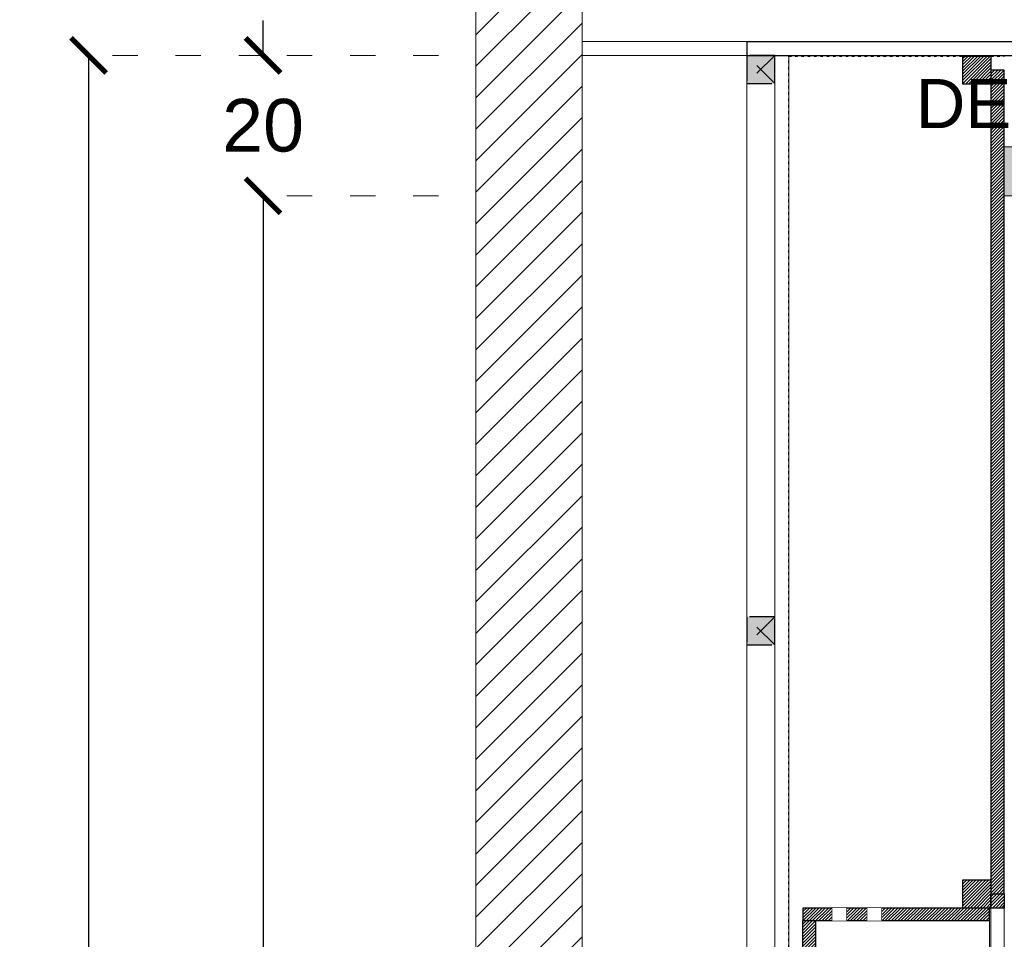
# Model space of a CAD drawing. Header units: centimetres. Extents: x -2854 to 18796, y -762 to 9238.
# Tile 151 of 173: x 515 to 655, y 3199 to 3330. Entities that reach past the tile are written whole.
import ezdxf
from ezdxf.enums import TextEntityAlignment as Align

# ---------------------------------------------------------------- set-up
doc = ezdxf.new("R2010")
doc.units = ezdxf.units.CM
doc.header["$LTSCALE"] = 0.3
doc.set_wipeout_variables(frame=1)
doc.linetypes.add('ACAD_ISO03W100', pattern=[30, 12, -18])
doc.linetypes.add('CONTINU', pattern=[0])
for name, color, linetype in [('KK_ARC_PROJECTION', 253, 'ACAD_ISO03W100'), ('KK_FUR_HATCH', 253, 'Continuous'), ('KK_NEW_WALLS 0.2', 3, 'Continuous'), ('XR_EXIST_WALL_HATCH', 253, 'Continuous')]:
    doc.layers.add(name, color=color, linetype=linetype)
for name, color, linetype, lineweight in [('KK_ARC_WALL 0.13', 252, 'Continuous', 13), ('KK_ARC_WALL 0.2', 3, 'Continuous', 20), ('KK_ARC_WALL DETAIL 0.09', 253, 'Continuous', 9), ('KK_DIM', 253, 'Continuous', 5), ('KK_FUR_DET', 251, 'Continuous', 9), ('KK_FUR_NEW', 14, 'Continuous', 9), ('KK_FUR_TXT', 251, 'Continuous', 9), ('XR_DEM_GENERIC', 215, 'Continuous', 13), ('XR_EXIST_WALLS_0.2', 2, 'Continuous', 20)]:
    doc.layers.add(name, color=color, linetype=linetype, lineweight=lineweight)
doc.layers.add('KK_ARC_WALL HATCH', color=7, linetype='Continuous', true_color=0xc8c8c8)
doc.styles.add('KIKO Milano_Light', font='Arial.ttf')
doc.dimstyles.new('KIKO', dxfattribs={"dimtxt": 1.5, "dimasz": 1, "dimexe": 0, "dimexo": 2, "dimgap": 0.7, "dimtad": 0, "dimtih": 1, "dimtoh": 1, "dimdec": 0, "dimzin": 0, "dimtxsty": 'KIKO Milano_Light', "dimblk": 'ARCHTICK', "dimcen": 0.09, "dimadec": 1, "dimazin": 0, "dimtfac": 1, "dimtdec": 0, "dimtix": 1, "dimtofl": 0, "dimtmove": 0, "dimatfit": 3, "dimldrblk": 'ARCHTICK', "dimfxl": 5, "dimfxlon": 1, "dimtolj": 1, "dimtzin": 0, "dimlwe": 5, "dimarcsym": 0})
pattern_1 = [(45, (-2015.5521, -1899.28638), (-0.224506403, 0.224506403), [])]

# ---------------------------------------------------------------- blocks, each defined once
blk = doc.blocks.new('_ArchTick')
at = {"color": 0, "linetype": 'ByBlock', "const_width": 0.15}
blk.add_lwpolyline([(-0.5, -0.5), (0.5, 0.5)], dxfattribs=at)
blk = doc.blocks.new('*D199')
at = {"layer": 'Defpoints', "color": 0, "transparency": 16777216}
for p in [(549.37, 3304.66), (654.96, 3304.66), (594.81, 2980.66)]:
    blk.add_point(p, dxfattribs=at)
at = {"layer": 'KK_DIM', "color": 0, "linetype": 'ACAD_ISO03W100', "lineweight": 5, "transparency": 16777216}
for p, q in [((574.37, 3304.66), (549.37, 3304.66)), ((574.37, 2980.66), (549.37, 2980.66))]:
    blk.add_line(p, q, dxfattribs=at)
at = {"layer": 'KK_DIM', "color": 0, "lineweight": -2, "transparency": 16777216}
for p, q in [((549.37, 3304.66), (549.37, 3149.99)), ((549.37, 2980.66), (549.37, 3135.33))]:
    blk.add_line(p, q, dxfattribs=at)
at = {"layer": 'KK_DIM', "color": 0, "lineweight": -2, "transparency": 16777216, "xscale": 5, "yscale": 5, "zscale": 5}
for p, rotation in [((549.37, 3304.66), 90), ((549.37, 2980.66), 270)]:
    blk.add_blockref('_ArchTick', p, dxfattribs=dict(at, rotation=rotation))
at = {"layer": 'KK_DIM', "color": 0, "transparency": 16777216, "insert": (549.37, 3142.66), "char_height": 7.5, "attachment_point": 5, "style": 'KIKO Milano_Light'}
blk.add_mtext('\\A1;324', dxfattribs=at)
blk = doc.blocks.new('*D200')
at = {"layer": 'Defpoints', "color": 0, "transparency": 16777216}
for p in [(549.37, 3324.66), (654.96, 3324.66), (654.96, 3304.66)]:
    blk.add_point(p, dxfattribs=at)
at = {"layer": 'KK_DIM', "color": 0, "lineweight": -2, "transparency": 16777216}
for p, q in [((549.37, 3324.66), (549.37, 3329.66)), ((549.37, 3304.66), (549.37, 3299.66))]:
    blk.add_line(p, q, dxfattribs=at)
at = {"layer": 'KK_DIM', "color": 0, "linetype": 'ACAD_ISO03W100', "lineweight": 5, "transparency": 16777216}
for p, q in [((574.37, 3324.66), (549.37, 3324.66)), ((574.37, 3304.66), (549.37, 3304.66))]:
    blk.add_line(p, q, dxfattribs=at)
at = {"layer": 'KK_DIM', "color": 0, "lineweight": -2, "transparency": 16777216, "xscale": 5, "yscale": 5, "zscale": 5}
for p, rotation in [((549.37, 3324.66), 270), ((549.37, 3304.66), 90)]:
    blk.add_blockref('_ArchTick', p, dxfattribs=dict(at, rotation=rotation))
at = {"layer": 'KK_DIM', "color": 0, "transparency": 16777216, "insert": (549.37, 3314.66), "char_height": 7.5, "attachment_point": 5, "style": 'KIKO Milano_Light'}
blk.add_mtext('\\A1;20', dxfattribs=at)
blk = doc.blocks.new('*D201')
at = {"layer": 'Defpoints', "color": 0, "transparency": 16777216}
for p in [(654.96, 3324.66), (524.52, 2980.66), (654.96, 2980.66)]:
    blk.add_point(p, dxfattribs=at)
at = {"layer": 'KK_DIM', "color": 0, "linetype": 'ACAD_ISO03W100', "lineweight": 5, "transparency": 16777216}
for p, q in [((549.52, 3324.66), (524.52, 3324.66)), ((549.52, 2980.66), (524.52, 2980.66))]:
    blk.add_line(p, q, dxfattribs=at)
at = {"layer": 'KK_DIM', "color": 0, "lineweight": -2, "transparency": 16777216}
for p, q in [((524.52, 3324.66), (524.52, 3159.99)), ((524.52, 2980.66), (524.52, 3145.33))]:
    blk.add_line(p, q, dxfattribs=at)
at = {"layer": 'KK_DIM', "color": 0, "lineweight": -2, "transparency": 16777216, "xscale": 5, "yscale": 5, "zscale": 5}
for p, rotation in [((524.52, 3324.66), 90), ((524.52, 2980.66), 270)]:
    blk.add_blockref('_ArchTick', p, dxfattribs=dict(at, rotation=rotation))
at = {"layer": 'KK_DIM', "color": 0, "transparency": 16777216, "insert": (524.52, 3152.66), "char_height": 7.5, "attachment_point": 5, "style": 'KIKO Milano_Light'}
blk.add_mtext('\\A1;344', dxfattribs=at)

msp = doc.modelspace()

# ---------------------------------------------------------------- hatches: boundary and pattern name
at = {"layer": 'KK_ARC_WALL 0.2', "true_color": 0xffffff}
h = msp.add_hatch(color=7, dxfattribs=at)
h.dxf.hatch_style = 1
h.paths.add_polyline_path([(622.26, 3320.66), (622.26, 3324.66), (618.26, 3324.66), (618.26, 3320.66)])
h = msp.add_hatch(color=7, dxfattribs=at)
h.dxf.hatch_style = 1
h.paths.add_polyline_path([(622.26, 3240.66), (622.26, 3244.66), (618.26, 3244.66), (618.26, 3240.66)])
at = {"layer": 'KK_ARC_WALL HATCH', "true_color": 0xe2e3e4, "transparency": 33554687}
h = msp.add_hatch(color=254, dxfattribs=at)
h.dxf.hatch_style = 1
h.paths.add_polyline_path([(855.57, 3304.66), (855.57, 3311.66), (654.96, 3311.66), (654.96, 3304.66)])
at = {"layer": 'KK_FUR_HATCH'}
h = msp.add_hatch(dxfattribs=at)
h.set_pattern_fill('ANSI31', color=8, scale=0.1)
h.set_pattern_definition([(45, (-22.9, 96.07274), (-0.224506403, 0.224506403), [])])
h.paths.add_polyline_path([(653.06, 3320.57), (649.06, 3320.57), (649.06, 3324.57), (653.06, 3324.57)])
h = msp.add_hatch(dxfattribs=at)
h.set_pattern_fill('ANSI31', color=8, scale=0.1)
h.set_pattern_definition([(45, (-21, 28), (-0.224506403, 0.224506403), [])])
h.paths.add_polyline_path([(654.96, 3322.57), (653.06, 3322.57), (653.06, 3205.17), (654.96, 3205.17)])
h = msp.add_hatch(dxfattribs=at)
h.set_pattern_fill('ANSI31', color=8, scale=0.1)
h.set_pattern_definition(pattern_1)
h.paths.add_polyline_path([(653.06, 3203.17), (649.06, 3203.17), (649.06, 3207.17), (653.06, 3207.17)])
h = msp.add_hatch(dxfattribs=at)
h.set_pattern_fill('ANSI31', color=8, scale=0.1)
h.set_pattern_definition(pattern_1)
h.paths.add_polyline_path([(654.96, 3203.17), (653.06, 3203.17), (653.06, 3205.17), (654.96, 3205.17)])
h = msp.add_hatch(dxfattribs=at)
h.set_pattern_fill('ANSI31', color=8, scale=0.1)
h.set_pattern_definition(pattern_1)
h.paths.add_polyline_path([(652.86, 3203.17), (626.26, 3203.17), (626.26, 3201.37), (652.86, 3201.37)])
h = msp.add_hatch(dxfattribs=at)
h.set_pattern_fill('ANSI31', color=8, scale=0.1)
h.set_pattern_definition(pattern_1)
h.paths.add_polyline_path([(628.06, 3201.37), (628.06, 3181.16), (627.56, 3181.16), (627.56, 3174.16), (628.06, 3174.16), (628.06, 3049.86), (626.26, 3049.86), (626.26, 3201.37)])
at = {"layer": 'XR_EXIST_WALL_HATCH'}
h = msp.add_hatch(dxfattribs=at)
h.set_pattern_fill('ANSI31', color=256)
h.set_pattern_definition([(45, (-153.785, 995.658), (-2.245064, 2.245064), [])])
h.paths.add_polyline_path([(1022.23, 3496.6), (1007.23, 3496.6), (1007.23, 2980.66), (1022.23, 2980.66)])
h.paths.add_polyline_path([(594.81, 3496.6), (579.68, 3496.6), (579.68, 2980.66), (594.81, 2980.66)])

# ---------------------------------------------------------------- linework, layer by layer
for p, q in [((630.46, 3201.37, 0), (630.46, 3203.17, 0)), ((632.46, 3201.37, 0), (632.46, 3203.17, 0)), ((635.46, 3201.37, 0), (635.46, 3203.17, 0)), ((637.46, 3201.37, 0), (637.46, 3203.17, 0))]:
    msp.add_line(p, q)
msp.add_lwpolyline([(653.06, 3320.57), (649.06, 3320.57), (649.06, 3324.57), (653.06, 3324.57), (653.06, 3320.57)])
msp.add_lwpolyline([(654.96, 3322.57), (653.06, 3322.57), (653.06, 3205.17), (654.96, 3205.17)], close=True)
at = {"elevation": 0}
for points in [[(653.06, 3203.17), (649.06, 3203.17), (649.06, 3207.17), (653.06, 3207.17), (653.06, 3203.17)], [(628.06, 3174.16), (628.06, 3049.86), (626.26, 3049.86), (626.26, 3201.37), (628.06, 3201.37), (628.06, 3181.16)]]:
    msp.add_lwpolyline(points, dxfattribs=at)
for points in [[(654.96, 3203.17), (653.06, 3203.17), (653.06, 3205.17), (654.96, 3205.17)], [(652.86, 3203.17), (626.26, 3203.17), (626.26, 3201.37), (652.86, 3201.37)]]:
    msp.add_lwpolyline(points, close=True, dxfattribs=at)
at = {"layer": 'Defpoints', "linetype": 'ACAD_ISO03W100', "ltscale": 0.1}
msp.add_line((654.96, 3324.66), (819.26, 3324.66, 0), dxfattribs=at)
for points in [[(624.26, 2980.66), (624.26, 3324.57), (654.96, 3324.57)], [(624.26, 2980.66), (624.26, 3296.57)]]:
    msp.add_lwpolyline(points, dxfattribs=at)
at = {"layer": 'KK_ARC_PROJECTION'}
for p, q in [((622.26, 3320.66), (618.26, 3324.66)), ((622.26, 3324.66), (618.26, 3320.66)), ((622.26, 3240.66), (618.26, 3244.66)), ((622.26, 3244.66), (618.26, 3240.66))]:
    msp.add_line(p, q, dxfattribs=at)
at = {"layer": 'KK_ARC_PROJECTION', "color": 59, "true_color": 0x4b4844}
for points in [[(622.26, 3320.66), (622.26, 3324.66), (618.26, 3324.66), (618.26, 3320.66)], [(622.26, 3240.66), (622.26, 3244.66), (618.26, 3244.66), (618.26, 3240.66)]]:
    msp.add_lwpolyline(points, close=True, dxfattribs=at)
at = {"layer": 'KK_ARC_WALL 0.13'}
msp.add_lwpolyline([(855.57, 3304.66), (855.57, 3311.66), (654.96, 3311.66), (654.96, 3304.66)], close=True, dxfattribs=at)
at = {"layer": 'KK_ARC_WALL 0.2'}
msp.add_lwpolyline([(622.26, 2980.66), (624.26, 2980.66), (624.26, 3324.66), (622.26, 3324.66)], close=True, dxfattribs=at)
at = {"layer": 'KK_ARC_WALL DETAIL 0.09'}
msp.add_lwpolyline([(618.26, 2980.66), (618.26, 3324.66)], dxfattribs=at)
at = {"layer": 'KK_FUR_DET', "linetype": 'CONTINU', "ltscale": 0.05}
msp.add_line((654.96, 3009.26, 0), (654.96, 3203.17), dxfattribs=at)
at = {"layer": 'KK_FUR_DET', "elevation": 0}
msp.add_lwpolyline([(653.06, 3177.86), (652.86, 3177.86), (652.86, 3203.17), (653.06, 3203.17)], close=True, dxfattribs=at)
at = {"layer": 'KK_NEW_WALLS 0.2', "elevation": 0}
for points in [[(618.29, 3326.66), (618.26, 3324.66), (958.32, 3324.66)], [(618.29, 3326.66), (960.27, 3326.66)]]:
    msp.add_lwpolyline(points, dxfattribs=at)
at = {"layer": 'XR_DEM_GENERIC'}
for points in [[(1007.23, 3326.66), (594.81, 3326.66)], [(1007.23, 3324.66), (594.81, 3324.66)]]:
    msp.add_lwpolyline(points, dxfattribs=at)
at = {"layer": 'XR_EXIST_WALLS_0.2'}
for points in [[(579.68, 2980.66), (579.68, 3496.6)], [(594.81, 2980.66), (594.81, 3496.16)]]:
    msp.add_lwpolyline(points, dxfattribs=at)

# ---------------------------------------------------------------- texts
at = {"layer": 'KK_FUR_TXT', "style": 'KIKO Milano_Light'}
msp.add_attdef('DESCRIPTION', text='SILVER LOGO', height=7, dxfattribs=at).set_placement((642.35, 3321.3, 0), align=Align.TOP_LEFT)

# ---------------------------------------------------------------- dimensions: what is measured, and where the dimension line sits
at = {"layer": 'KK_DIM'}
dim = msp.add_linear_dim(base=(549.37, 3324.66), p1=(654.96, 3304.66), p2=(654.96, 3324.66), angle=90, dimstyle='KIKO', override={"dimscale": 0, "dimpost": '\\X', "dimcen": 0.0018}, dxfattribs=at)
dim.commit()
dim.dimension.update_dxf_attribs({"geometry": '*D200', "text_midpoint": (549.37, 3314.66)})

# ---------------------------------------------------------------- next in the draw order: wipeouts: each hides what was drawn before it
at = {"lineweight": 5}
for points in [[(632.46, 3201.37), (630.46, 3201.37), (630.46, 3203.17), (632.46, 3203.17)], [(635.46, 3201.37), (637.46, 3201.37), (637.46, 3203.17), (635.46, 3203.17)]]:
    msp.add_wipeout(points, dxfattribs=at).translate(0, 0, 0).dxf.layer = 'KK_FUR_NEW'

# ---------------------------------------------------------------- next in the draw order: dimensions: what is measured, and where the dimension line sits
at = {"layer": 'KK_DIM'}
dim = msp.add_linear_dim(base=(524.52, 2980.66), p1=(654.96, 3324.66), p2=(654.96, 2980.66), angle=90, dimstyle='KIKO', override={"dimscale": 0, "dimpost": '\\X', "dimcen": 0.0018}, dxfattribs=at)
dim.commit()
dim.dimension.update_dxf_attribs({"geometry": '*D201', "text_midpoint": (524.52, 3152.66), "dimtype": 160})
dim = msp.add_linear_dim(base=(549.37, 3304.66), p1=(594.81, 2980.66), p2=(654.96, 3304.66), angle=90, dimstyle='KIKO', override={"dimscale": 0, "dimpost": '\\X', "dimcen": 0.0018}, dxfattribs=at)
dim.commit()
dim.dimension.update_dxf_attribs({"geometry": '*D199', "text_midpoint": (549.37, 3142.66)})

doc.saveas('drawing.dxf')
